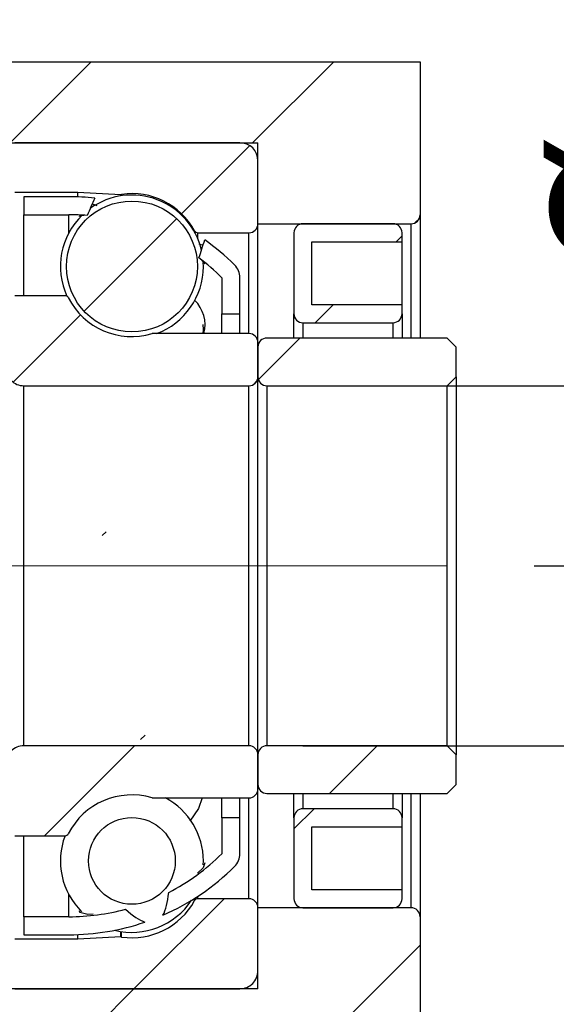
# Model space of a CAD drawing. Header units: millimetres. Extents: x 50 to 284, y 19 to 197.
# Tile 6 of 10: x 239 to 249, y 48 to 66. Entities that reach past the tile are written whole.
import ezdxf

# ---------------------------------------------------------------- set-up
doc = ezdxf.new("R2010")
doc.units = ezdxf.units.MM
doc.linetypes.add('CENTERX2', pattern=[20.319999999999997, 12.7, -2.54, 2.54, -2.54])
doc.layers.add('FORMAT', color=7, linetype='Continuous')
doc.styles.add('SLDTEXTSTYLE0', font='TXT', dxfattribs={"width": 0.75})
doc.dimstyles.new('SLDDIMSTYLE2', dxfattribs={"dimtxt": 3.5, "dimasz": 2.5, "dimexe": 0, "dimexo": 0.0625, "dimgap": 0.875, "dimtad": 1, "dimlfac": 3, "dimrnd": 1e-09, "dimzin": 12, "dimdsep": 46, "dimtxsty": 'SLDTEXTSTYLE0', "dimsah": 1, "dimcen": 0.09, "dimadec": 0, "dimazin": 3, "dimtfac": 1, "dimtofl": 0, "dimtmove": 0, "dimatfit": 3, "dimfxl": 0, "dimfrac": 2, "dimtolj": 1, "dimtzin": 12, "dimarcsym": 0})
doc.dimstyles.new('SLDDIMSTYLE3', dxfattribs={"dimtxt": 3.5, "dimasz": 2.5, "dimexe": 0, "dimexo": 0.0625, "dimgap": 0.875, "dimtad": 1, "dimlfac": 3, "dimrnd": 1e-09, "dimzin": 12, "dimdsep": 46, "dimtxsty": 'SLDTEXTSTYLE0', "dimsah": 1, "dimcen": 0.09, "dimadec": 0, "dimazin": 3, "dimtfac": 1, "dimtmove": 0, "dimatfit": 0, "dimfxl": 0, "dimfrac": 2, "dimtolj": 1, "dimtzin": 12, "dimarcsym": 0})
doc.dimstyles.new('SLDDIMSTYLE6', dxfattribs={"dimtxt": 3.5, "dimasz": 2.5, "dimexe": 0, "dimexo": 0.0625, "dimgap": 0.875, "dimtad": 1, "dimlfac": 3, "dimrnd": 1e-09, "dimzin": 12, "dimdsep": 46, "dimtxsty": 'SLDTEXTSTYLE0', "dimsah": 1, "dimcen": 0.09, "dimadec": 0, "dimazin": 3, "dimtol": 1, "dimtp": 0.02, "dimtm": 0.02, "dimtfac": 1, "dimtmove": 0, "dimatfit": 0, "dimfxl": 0, "dimfrac": 2, "dimtolj": 1, "dimarcsym": 0})
pattern_1 = [(45, (0, 0), (-2.245064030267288, 2.245064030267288), [])]

# ---------------------------------------------------------------- blocks, each defined once
blk = doc.blocks.new('_D_11')
at = {"layer": 'FORMAT', "color": 7}
for p, q in [((253.2075064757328, 59.06158951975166), (253.2075064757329, 71.4559744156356)), ((244.0982680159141, 59.06158951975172), (254.2075064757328, 59.06158951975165)), ((253.2075064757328, 59.06158951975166), (253.2075064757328, 52.39492285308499)), ((244.098268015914, 52.39492285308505), (254.2075064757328, 52.39492285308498))]:
    blk.add_line(p, q, dxfattribs=at)
for points in [[(253.2075064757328, 59.06158951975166), (252.9575064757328, 56.56158951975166), (253.4575064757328, 56.56158951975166)], [(253.2075064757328, 52.39492285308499), (253.4575064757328, 54.89492285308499), (252.9575064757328, 54.89492285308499)]]:
    blk.add_solid(points, dxfattribs=at)
at = {"layer": 'FORMAT', "color": 7, "char_height": 3.5, "attachment_point": 1, "rotation": 90, "style": 'SLDTEXTSTYLE0'}
for s, insert in [('20', (248.6422972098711, 66.2837515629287)), ('%%c', (248.695769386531, 61.00531416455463))]:
    blk.add_mtext(s, dxfattribs=dict(at, insert=insert))
blk = doc.blocks.new('_D_12')
at = {"layer": 'FORMAT', "color": 7}
for p, q in [((262.9316013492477, 55.72825618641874), (262.9316013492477, 61.22825618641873)), ((248.3783041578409, 55.72825618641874), (263.9316013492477, 55.72825618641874)), ((262.9316013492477, 55.72825618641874), (262.9316013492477, 45.72825618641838)), ((247.098268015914, 45.72825618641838), (263.9316013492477, 45.72825618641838)), ((262.9316013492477, 45.72825618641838), (262.9316013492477, 40.22825618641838))]:
    blk.add_line(p, q, dxfattribs=at)
for points in [[(262.9316013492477, 55.72825618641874), (263.1816013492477, 58.22825618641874), (262.6816013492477, 58.22825618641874)], [(262.9316013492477, 45.72825618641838), (262.6816013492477, 43.22825618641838), (263.1816013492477, 43.22825618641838)]]:
    blk.add_solid(points, dxfattribs=at)
at = {"layer": 'FORMAT', "color": 7, "char_height": 3.5, "attachment_point": 1, "rotation": 90.00000000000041, "style": 'SLDTEXTSTYLE0'}
for s, insert in [('±0.02', (258.4198644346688, 48.69539840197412)), ('30', (258.4198644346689, 42.2106760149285))]:
    blk.add_mtext(s, dxfattribs=dict(at, insert=insert))
blk = doc.blocks.new('_D_15')
at = {"layer": 'FORMAT', "color": 7}
for p, q in [((230.2649346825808, 63.89492285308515), (230.2649346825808, 69.500548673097)), ((233.9316013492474, 60.8615895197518), (233.9316013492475, 69.50054867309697)), ((230.2649346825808, 68.500548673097), (224.7649346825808, 68.50054867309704)), ((230.2649346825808, 68.500548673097), (233.9316013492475, 68.50054867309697)), ((233.9316013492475, 68.50054867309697), (239.4316013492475, 68.50054867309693))]:
    blk.add_line(p, q, dxfattribs=at)
for points in [[(230.2649346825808, 68.500548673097), (227.7649346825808, 68.75054867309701), (227.7649346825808, 68.25054867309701)], [(233.9316013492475, 68.50054867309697), (236.4316013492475, 68.25054867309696), (236.4316013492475, 68.75054867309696)]]:
    blk.add_solid(points, dxfattribs=at)
at = {"layer": 'FORMAT', "color": 7, "insert": (229.5180654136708, 73.0122855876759), "char_height": 3.5, "attachment_point": 1, "style": 'SLDTEXTSTYLE0'}
blk.add_mtext('11', dxfattribs=at)
blk = doc.blocks.new('_D_16')
at = {"layer": 'FORMAT', "color": 7}
for p, q in [((243.2649346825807, 46.89492285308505), (243.2649346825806, 37.46803855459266)), ((246.2649346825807, 44.89492285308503), (246.2649346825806, 37.46803855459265)), ((243.2649346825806, 38.46803855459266), (237.7649346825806, 38.46803855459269)), ((243.2649346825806, 38.46803855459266), (246.2649346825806, 38.46803855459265)), ((246.2649346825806, 38.46803855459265), (252.1987334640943, 38.46803855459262))]:
    blk.add_line(p, q, dxfattribs=at)
for points in [[(243.2649346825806, 38.46803855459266), (240.7649346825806, 38.71803855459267), (240.7649346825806, 38.21803855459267)], [(246.2649346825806, 38.46803855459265), (248.7649346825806, 38.21803855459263), (248.7649346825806, 38.71803855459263)]]:
    blk.add_solid(points, dxfattribs=at)
at = {"layer": 'FORMAT', "color": 7, "insert": (249.6126222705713, 42.97977546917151), "char_height": 3.5, "attachment_point": 1, "style": 'SLDTEXTSTYLE0'}
blk.add_mtext('9', dxfattribs=at)
blk = doc.blocks.new('_D_17')
at = {"layer": 'FORMAT', "color": 7}
for p, q in [((226.5982680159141, 49.06158951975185), (226.598268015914, 37.46803855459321)), ((243.2649346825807, 46.89492285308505), (243.2649346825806, 37.46803855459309)), ((226.598268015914, 38.46803855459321), (221.098268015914, 38.46803855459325)), ((226.598268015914, 38.46803855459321), (243.2649346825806, 38.46803855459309)), ((243.2649346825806, 38.46803855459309), (248.7649346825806, 38.46803855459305))]:
    blk.add_line(p, q, dxfattribs=at)
for points in [[(226.598268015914, 38.46803855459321), (224.098268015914, 38.71803855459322), (224.098268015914, 38.21803855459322)], [(243.2649346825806, 38.46803855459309), (245.7649346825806, 38.21803855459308), (245.7649346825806, 38.71803855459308)]]:
    blk.add_solid(points, dxfattribs=at)
at = {"layer": 'FORMAT', "color": 7, "char_height": 3.5, "attachment_point": 1, "style": 'SLDTEXTSTYLE0'}
for s, insert in [('(', (231.1109931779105, 42.97977546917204)), (')', (238.0040486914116, 42.97977546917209)), ('50', (232.8318265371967, 42.97977546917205))]:
    blk.add_mtext(s, dxfattribs=dict(at, insert=insert))

msp = doc.modelspace()

# ---------------------------------------------------------------- hatches: boundary and pattern name
at = {"layer": 'FORMAT', "linetype": 'Continuous', "lineweight": 18}
h = msp.add_hatch(dxfattribs=at)
h.set_pattern_fill('ANSI31', color=256, style=0)
h.set_pattern_definition(pattern_1)
edge = h.paths.add_edge_path(flags=0)
edge.add_line((246.2649346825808, 62.22825618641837), (246.2649346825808, 65.0615895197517))
edge.add_line((246.2649346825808, 65.0615895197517), (232.5982680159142, 65.0615895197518))
edge.add_line((232.5982680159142, 65.0615895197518), (232.5982680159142, 63.5615895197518))
edge.add_line((232.5982680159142, 63.5615895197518), (243.2649346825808, 63.56158951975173))
edge.add_line((243.2649346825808, 63.56158951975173), (243.2649346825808, 62.06158951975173))
edge.add_line((243.2649346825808, 62.06158951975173), (246.0982680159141, 62.06158951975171))
edge.add_arc((246.0982680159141, 62.22825618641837), 0.1666666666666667, 270.0000000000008, 360.0000000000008)
h = msp.add_hatch(dxfattribs=at)
h.set_pattern_fill('ANSI31', color=256, style=0)
h.set_pattern_definition(pattern_1)
edge = h.paths.add_edge_path(flags=0)
edge.add_line((242.9316013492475, 63.56158951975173), (238.7649346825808, 63.56158951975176))
edge.add_arc((238.7649346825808, 63.39492285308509), 0.1666666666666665, 90, 180)
edge.add_line((238.5982680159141, 63.39492285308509), (238.5982680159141, 62.81158951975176))
edge.add_arc((238.7649346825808, 62.81158951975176), 0.1666666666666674, 180, 270.0000000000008)
edge.add_line((238.7649346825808, 62.64492285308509), (239.9316013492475, 62.64492285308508))
edge.add_line((239.9316013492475, 62.64492285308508), (240.7266843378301, 62.60325431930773))
edge.add_arc((240.7301734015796, 62.66982962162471), 0.06666666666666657, 267.0000000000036, 278.3347106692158)
edge.add_arc((240.9316013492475, 61.29492285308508), 1.322916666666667, 28.669736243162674, 98.33471066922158, ccw=False)
edge.add_arc((242.1508213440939, 61.96158951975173), 0.06666666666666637, 208.6697362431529, 270.0000000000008)
edge.add_line((242.1508213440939, 61.89492285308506), (243.0982680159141, 61.89492285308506))
edge.add_arc((243.0982680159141, 62.06158951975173), 0.1666666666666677, 270.0000000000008, 360.0000000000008)
edge.add_line((243.2649346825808, 62.06158951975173), (243.2649346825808, 63.22825618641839))
edge.add_arc((242.9316013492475, 63.22825618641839), 0.3333333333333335, 0, 90)
h = msp.add_hatch(dxfattribs=at)
h.set_pattern_fill('ANSI31', color=256, style=0)
h.set_pattern_definition(pattern_1)
edge = h.paths.add_edge_path(flags=0)
edge.add_line((238.9316013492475, 62.56158951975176), (238.9316013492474, 62.22825618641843))
edge.add_line((238.9316013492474, 62.22825618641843), (239.7649346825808, 62.22825618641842))
edge.add_arc((239.7649346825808, 58.20444666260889), 4.023809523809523, 85.15547548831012, 89.9999999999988, ccw=False)
edge.add_ellipse((238.8503099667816, 55.72825618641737), major_axis=(4.915982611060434, 13.08835901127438), ratio=0.08940621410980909, start_angle=60.60554640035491, end_angle=62.23728036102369, ccw=False)
edge.add_arc((239.7649346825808, 58.20444666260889), 4.357142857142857, 83.69240875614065, 89.99999999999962)
edge.add_line((239.7649346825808, 62.56158951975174), (238.9316013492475, 62.56158951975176))
h = msp.add_hatch(dxfattribs=at)
h.set_pattern_fill('ANSI31', color=256, style=0)
h.set_pattern_definition(pattern_1)
edge = h.paths.add_edge_path(flags=0)
edge.add_arc((240.9316013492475, 61.26950622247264), 1.211520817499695, 0, 360)
h = msp.add_hatch(dxfattribs=at)
h.set_pattern_fill('ANSI31', color=256, style=0)
h.set_pattern_definition(pattern_1)
edge = h.paths.add_edge_path(flags=0)
edge.add_line((245.9316013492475, 60.39492285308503), (245.9316013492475, 60.56158951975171))
edge.add_line((245.9316013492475, 60.56158951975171), (244.2649346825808, 60.56158951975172))
edge.add_line((244.2649346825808, 60.56158951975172), (244.2649346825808, 61.72825618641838))
edge.add_line((244.2649346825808, 61.72825618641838), (245.9316013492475, 61.72825618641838))
edge.add_line((245.9316013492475, 61.72825618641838), (245.9316013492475, 61.89492285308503))
edge.add_arc((245.7649346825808, 61.89492285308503), 0.1666666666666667, 0, 89.99999999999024)
edge.add_line((245.7649346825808, 62.06158951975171), (244.0982680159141, 62.06158951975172))
edge.add_arc((244.0982680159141, 61.89492285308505), 0.1666666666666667, 90, 180)
edge.add_line((243.9316013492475, 61.89492285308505), (243.9316013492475, 60.39492285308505))
edge.add_arc((244.0982680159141, 60.39492285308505), 0.1666666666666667, 180, 270.0000000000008)
edge.add_line((244.0982680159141, 60.22825618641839), (245.7649346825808, 60.22825618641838))
edge.add_arc((245.7649346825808, 60.39492285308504), 0.1666666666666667, 270.0000000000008, 359.9999999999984)
h = msp.add_hatch(dxfattribs=at)
h.set_pattern_fill('ANSI31', color=256, style=0)
h.set_pattern_definition(pattern_1)
edge = h.paths.add_edge_path(flags=0)
edge.add_arc((242.5982680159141, 61.06158951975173), 0.3333333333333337, 0, 45.23972989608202)
edge.add_arc((239.7649346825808, 58.20444666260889), 4.357142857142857, 45.23972989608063, 54.73771850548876)
edge.add_ellipse((238.8503099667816, 55.72825618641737), major_axis=(4.915982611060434, 13.08835901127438), ratio=0.08940621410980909, start_angle=297.7239417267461, end_angle=299.35890961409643, ccw=False)
edge.add_arc((239.7649346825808, 58.20444666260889), 4.023809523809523, 45.23972989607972, 53.23848108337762, ccw=False)
edge.add_line((242.5982680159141, 61.06158951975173), (242.5982680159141, 60.39492285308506))
edge.add_line((242.5982680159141, 60.39492285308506), (242.9316013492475, 60.39492285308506))
edge.add_line((242.9316013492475, 60.39492285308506), (242.9316013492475, 61.06158951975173))
h = msp.add_hatch(dxfattribs=at)
h.set_pattern_fill('ANSI31', color=256, style=0)
h.set_pattern_definition(pattern_1)
edge = h.paths.add_edge_path(flags=0)
edge.add_line((238.9316013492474, 59.06158951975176), (243.0982680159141, 59.06158951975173))
edge.add_arc((243.0982680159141, 59.22825618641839), 0.1666666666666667, 270.0000000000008, 360.0000000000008)
edge.add_line((243.2649346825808, 59.22825618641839), (243.2649346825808, 59.86158951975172))
edge.add_arc((243.0982680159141, 59.86158951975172), 0.1666666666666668, 0, 90)
edge.add_line((243.0982680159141, 60.0282561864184), (241.3229631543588, 60.02825618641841))
edge.add_arc((241.3229631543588, 59.96158951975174), 0.06666666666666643, 90, 106.3580903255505)
edge.add_arc((240.9316013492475, 61.29492285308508), 1.322916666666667, 207.114624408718, 286.3580903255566, ccw=False)
edge.add_arc((239.6947380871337, 60.66158951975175), 0.06666666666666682, 27.11462440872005, 90)
edge.add_line((239.6947380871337, 60.72825618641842), (238.7649346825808, 60.72825618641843))
edge.add_arc((238.7649346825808, 60.56158951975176), 0.1666666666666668, 90, 180)
edge.add_line((238.5982680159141, 60.56158951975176), (238.5982680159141, 59.39492285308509))
edge.add_arc((238.9316013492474, 59.39492285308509), 0.3333333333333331, 180, 270.0000000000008)
h = msp.add_hatch(dxfattribs=at)
h.set_pattern_fill('ANSI31', color=256, style=0)
h.set_pattern_definition(pattern_1)
edge = h.paths.add_edge_path(flags=0)
edge.add_line((246.7649346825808, 59.0615895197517), (246.9316013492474, 59.22825618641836))
edge.add_line((246.9316013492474, 59.22825618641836), (246.9316013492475, 59.77825618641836))
edge.add_line((246.9316013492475, 59.77825618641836), (246.7649346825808, 59.94492285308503))
edge.add_line((246.7649346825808, 59.94492285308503), (243.4316013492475, 59.94492285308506))
edge.add_arc((243.4316013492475, 59.77825618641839), 0.1666666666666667, 90, 180)
edge.add_line((243.2649346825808, 59.77825618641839), (243.2649346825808, 59.22825618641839))
edge.add_arc((243.4316013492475, 59.22825618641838), 0.1666666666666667, 179.9999999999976, 270.0000000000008)
edge.add_line((243.4316013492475, 59.06158951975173), (246.7649346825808, 59.0615895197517))
h = msp.add_hatch(dxfattribs=at)
h.set_pattern_fill('ANSI31', color=256, style=0)
h.set_pattern_definition(pattern_1)
edge = h.paths.add_edge_path(flags=0)
edge.add_line((238.2649346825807, 48.8949228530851), (238.2649346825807, 49.22825618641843))
edge.add_line((238.2649346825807, 49.22825618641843), (237.4316013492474, 49.22825618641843))
edge.add_arc((237.4316013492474, 53.25206571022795), 4.023809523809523, 264.05413922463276, 270, ccw=False)
edge.add_ellipse((238.3462260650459, 55.72825618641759), major_axis=(-4.110098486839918, -10.92082786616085), ratio=0.1071246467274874, start_angle=53.857728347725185, end_angle=55.95780804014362, ccw=False)
edge.add_arc((237.4316013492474, 53.25206571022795), 4.357142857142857, 262.5529415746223, 270.0000000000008)
edge.add_line((237.4316013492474, 48.8949228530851), (238.2649346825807, 48.8949228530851))
h = msp.add_hatch(dxfattribs=at)
h.set_pattern_fill('ANSI31', color=256, style=0)
h.set_pattern_definition(pattern_1)
edge = h.paths.add_edge_path(flags=0)
edge.add_ellipse((238.8503099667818, 55.72825618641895), major_axis=(2.514245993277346, -6.603637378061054), ratio=0.1769015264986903, start_angle=8.315189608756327, end_angle=20.055890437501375, ccw=False)
edge.add_arc((239.7649346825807, 53.25206571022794), 4.357142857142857, 293.5677841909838, 314.7602701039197)
edge.add_arc((242.598268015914, 50.39492285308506), 0.3333333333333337, 314.7602701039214, 360.0000000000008)
edge.add_line((242.9316013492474, 50.39492285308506), (242.9316013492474, 51.06158951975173))
edge.add_line((242.9316013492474, 51.06158951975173), (242.598268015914, 51.06158951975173))
edge.add_line((242.598268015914, 51.06158951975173), (242.598268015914, 50.39492285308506))
edge.add_arc((239.7649346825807, 53.25206571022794), 4.023809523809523, 297.3360860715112, 314.7602701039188, ccw=False)
h = msp.add_hatch(dxfattribs=at)
h.set_pattern_fill('ANSI31', color=256, style=0)
h.set_pattern_definition(pattern_1)
edge = h.paths.add_edge_path(flags=0)
edge.add_line((243.2649346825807, 51.59492285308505), (243.2649346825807, 52.22825618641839))
edge.add_arc((243.098268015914, 52.22825618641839), 0.1666666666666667, 0, 90)
edge.add_line((243.098268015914, 52.39492285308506), (238.9316013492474, 52.39492285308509))
edge.add_arc((238.9316013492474, 52.06158951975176), 0.3333333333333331, 90, 180)
edge.add_line((238.5982680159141, 52.06158951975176), (238.598268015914, 50.89492285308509))
edge.add_arc((238.7649346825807, 50.89492285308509), 0.1666666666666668, 180, 270.0000000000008)
edge.add_line((238.7649346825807, 50.72825618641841), (239.6947380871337, 50.72825618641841))
edge.add_arc((239.6947380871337, 50.79492285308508), 0.06666666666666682, 270.0000000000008, 332.8853755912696)
edge.add_arc((240.9316013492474, 50.16158951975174), 1.322916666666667, 73.64190967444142, 152.8853755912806, ccw=False)
edge.add_arc((241.3229631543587, 51.49492285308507), 0.06666666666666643, 253.6419096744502, 270.0000000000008)
edge.add_line((241.3229631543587, 51.4282561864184), (243.098268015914, 51.42825618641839))
edge.add_arc((243.098268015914, 51.59492285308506), 0.1666666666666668, 270.0000000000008, 359.9999999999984)
h = msp.add_hatch(dxfattribs=at)
h.set_pattern_fill('ANSI31', color=256, style=0)
h.set_pattern_definition(pattern_1)
edge = h.paths.add_edge_path(flags=0)
edge.add_arc((239.7649346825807, 53.25206571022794), 4.023809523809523, 269.9999999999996, 285.1460152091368, ccw=False)
edge.add_line((239.7649346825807, 49.22825618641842), (238.9316013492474, 49.22825618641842))
edge.add_line((238.9316013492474, 49.22825618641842), (238.9316013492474, 48.89492285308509))
edge.add_line((238.9316013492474, 48.89492285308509), (239.7649346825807, 48.89492285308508))
edge.add_arc((239.7649346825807, 53.25206571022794), 4.357142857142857, 270.0000000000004, 288.8486976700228)
edge.add_ellipse((238.8503099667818, 55.72825618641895), major_axis=(2.514245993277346, -6.603637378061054), ratio=0.1769015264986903, start_angle=340.0847107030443, end_angle=351.81380285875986, ccw=False)
h = msp.add_hatch(dxfattribs=at)
h.set_pattern_fill('ANSI31', color=256, style=0)
h.set_pattern_definition(pattern_1)
edge = h.paths.add_edge_path(flags=0)
edge.add_line((246.9316013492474, 52.22825618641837), (246.7649346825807, 52.39492285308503))
edge.add_line((246.7649346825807, 52.39492285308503), (243.4316013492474, 52.39492285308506))
edge.add_arc((243.4316013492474, 52.22825618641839), 0.1666666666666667, 90, 180)
edge.add_line((243.2649346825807, 52.22825618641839), (243.2649346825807, 51.67825618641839))
edge.add_arc((243.4316013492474, 51.67825618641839), 0.1666666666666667, 180, 270.0000000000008)
edge.add_line((243.4316013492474, 51.51158951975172), (246.7649346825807, 51.5115895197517))
edge.add_line((246.7649346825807, 51.5115895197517), (246.9316013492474, 51.67825618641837))
edge.add_line((246.9316013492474, 51.67825618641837), (246.9316013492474, 52.22825618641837))
h = msp.add_hatch(dxfattribs=at)
h.set_pattern_fill('ANSI31', color=256, style=0)
h.set_pattern_definition(pattern_1)
edge = h.paths.add_edge_path(flags=0)
edge.add_arc((240.9316013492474, 50.2617689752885), 0.8030025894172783, 0, 360)
h = msp.add_hatch(dxfattribs=at)
h.set_pattern_fill('ANSI31', color=256, style=0)
h.set_pattern_definition(pattern_1)
edge = h.paths.add_edge_path(flags=0)
edge.add_line((244.2649346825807, 49.72825618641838), (244.2649346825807, 50.89492285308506))
edge.add_line((244.2649346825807, 50.89492285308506), (245.9316013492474, 50.89492285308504))
edge.add_line((245.9316013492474, 50.89492285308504), (245.9316013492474, 51.06158951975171))
edge.add_arc((245.7649346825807, 51.06158951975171), 0.1666666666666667, 0, 90)
edge.add_line((245.7649346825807, 51.22825618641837), (244.098268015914, 51.22825618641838))
edge.add_arc((244.098268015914, 51.06158951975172), 0.1666666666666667, 90, 180)
edge.add_line((243.9316013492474, 51.06158951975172), (243.9316013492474, 49.56158951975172))
edge.add_arc((244.098268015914, 49.56158951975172), 0.1666666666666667, 180, 270.0000000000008)
edge.add_line((244.098268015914, 49.39492285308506), (245.7649346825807, 49.39492285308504))
edge.add_arc((245.7649346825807, 49.56158951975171), 0.1666666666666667, 270.0000000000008, 359.9999999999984)
edge.add_line((245.9316013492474, 49.56158951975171), (245.9316013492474, 49.72825618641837))
edge.add_line((245.9316013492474, 49.72825618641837), (244.2649346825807, 49.72825618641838))
h = msp.add_hatch(dxfattribs=at)
h.set_pattern_fill('ANSI31', color=256, style=0)
h.set_pattern_definition(pattern_1)
edge = h.paths.add_edge_path(flags=0)
edge.add_line((238.598268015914, 48.64492285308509), (238.598268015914, 48.06158951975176))
edge.add_arc((238.7649346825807, 48.06158951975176), 0.1666666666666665, 180, 270.0000000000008)
edge.add_line((238.7649346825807, 47.89492285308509), (242.9316013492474, 47.89492285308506))
edge.add_arc((242.9316013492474, 48.22825618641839), 0.3333333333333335, 270.0000000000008, 360.0000000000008)
edge.add_line((243.2649346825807, 48.22825618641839), (243.2649346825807, 49.39492285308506))
edge.add_arc((243.098268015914, 49.39492285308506), 0.1666666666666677, 0, 90)
edge.add_line((243.098268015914, 49.56158951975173), (242.1508213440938, 49.56158951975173))
edge.add_arc((242.1508213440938, 49.49492285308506), 0.06666666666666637, 90, 151.3302637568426)
edge.add_arc((240.9316013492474, 50.16158951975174), 1.322916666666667, 261.66528933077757, 331.33026375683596, ccw=False)
edge.add_arc((240.7301734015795, 48.78668275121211), 0.06666666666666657, 81.66528933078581, 92.99999999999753)
edge.add_line((240.72668433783, 48.85325805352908), (239.9316013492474, 48.81158951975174))
edge.add_line((239.9316013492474, 48.81158951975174), (238.7649346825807, 48.81158951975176))
edge.add_arc((238.7649346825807, 48.64492285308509), 0.1666666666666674, 90, 180)
h = msp.add_hatch(dxfattribs=at)
h.set_pattern_fill('ANSI31', color=256, style=0)
h.set_pattern_definition(pattern_1)
edge = h.paths.add_edge_path(flags=0)
edge.add_line((246.2649346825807, 45.89492285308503), (246.2649346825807, 49.22825618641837))
edge.add_arc((246.098268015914, 49.22825618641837), 0.1666666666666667, 0, 90)
edge.add_line((246.098268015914, 49.39492285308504), (243.2649346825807, 49.39492285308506))
edge.add_line((243.2649346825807, 49.39492285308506), (243.2649346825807, 47.89492285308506))
edge.add_line((243.2649346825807, 47.89492285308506), (232.598268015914, 47.89492285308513))
edge.add_line((232.598268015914, 47.89492285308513), (232.598268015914, 45.72825618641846))
edge.add_line((232.598268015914, 45.72825618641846), (246.098268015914, 45.72825618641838))
edge.add_arc((246.098268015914, 45.89492285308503), 0.1666666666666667, 270.0000000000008, 360.0000000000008)

# ---------------------------------------------------------------- linework, layer by layer
at = {"color": 7, "linetype": 'Continuous', "lineweight": 25}
for p, q in [((232.5982675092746, 65.06158980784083), (246.2649345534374, 65.06158980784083)), ((246.2649345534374, 65.06158980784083), (246.2649345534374, 62.22825632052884)), ((232.5982675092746, 63.56158925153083), (243.2649346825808, 63.56158925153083)), ((242.931601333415, 63.56158925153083), (238.764934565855, 63.56158925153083)), ((243.2649346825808, 62.06158931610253), (243.2649346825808, 63.56158925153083)), ((243.2649346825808, 62.06158931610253), (243.2649346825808, 63.22825648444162)), ((238.764934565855, 62.64492258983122), (239.9316014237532, 62.64492258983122)), ((239.7649347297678, 62.56158970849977), (238.9316012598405, 62.56158970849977)), ((238.9316012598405, 62.56158970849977), (238.9316012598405, 62.22825632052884)), ((239.9316014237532, 62.64492258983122), (240.7266843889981, 62.6032545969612)), ((239.9316014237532, 62.55840086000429), (239.9316014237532, 62.64492258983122)), ((240.1989198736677, 62.43175216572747), (240.2848371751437, 62.39589935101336)), ((238.9316012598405, 62.22825632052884), (239.7649347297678, 62.22825632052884)), ((238.9316012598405, 60.72825607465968), (238.9316012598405, 62.22825632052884)), ((246.2649345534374, 62.22825632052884), (246.2649345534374, 59.94492283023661)), ((243.2649346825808, 62.06158931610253), (246.0982681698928, 62.06158931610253)), ((243.2649346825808, 59.86158963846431), (243.2649346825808, 62.06158931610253)), ((245.7649346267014, 62.06158931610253), (244.0982679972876, 62.06158931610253)), ((242.1508213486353, 61.89492293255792), (243.0982680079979, 61.89492293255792)), ((243.9316013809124, 61.89492293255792), (243.9316013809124, 60.39492299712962)), ((245.9316014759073, 61.7282559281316), (245.9316014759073, 61.89492293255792)), ((242.1734404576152, 61.68774774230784), (242.2490867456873, 61.66461058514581)), ((244.2649346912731, 61.7282559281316), (245.9316014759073, 61.7282559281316)), ((244.2649346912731, 60.56158938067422), (244.2649346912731, 61.7282559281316)), ((245.9316014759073, 60.56158938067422), (245.9316014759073, 61.7282559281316)), ((242.2545179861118, 61.26950629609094), (242.2525248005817, 61.34209978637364)), ((242.5982679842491, 61.06158977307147), (242.5982679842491, 60.39492299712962)), ((242.931601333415, 60.39492299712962), (242.931601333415, 61.06158977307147)), ((239.6947381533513, 60.72825607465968), (238.764934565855, 60.72825607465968)), ((245.9316014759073, 60.56158938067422), (244.2649346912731, 60.56158938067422)), ((245.9316014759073, 60.39492299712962), (245.9316014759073, 60.56158938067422)), ((242.5982679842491, 60.39492299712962), (242.931601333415, 60.39492299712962)), ((242.5982679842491, 60.02825633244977), (242.5982679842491, 60.39492299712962)), ((242.931601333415, 60.02825633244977), (242.931601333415, 60.39492299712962)), ((243.9316013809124, 59.94492283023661), (243.9316013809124, 60.39492299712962)), ((245.9316014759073, 60.39492299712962), (245.9316014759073, 59.94492283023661)), ((244.0982679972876, 60.22825630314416), (245.7649346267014, 60.22825630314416)), ((243.0982680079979, 60.02825633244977), (241.3229632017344, 60.02825633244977)), ((243.2649346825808, 59.22825613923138), (243.2649346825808, 59.86158963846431)), ((246.7649346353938, 59.94492283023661), (243.4316013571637, 59.94492283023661)), ((246.7649346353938, 59.94492283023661), (246.9316013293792, 59.77825613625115)), ((243.2649346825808, 59.77825613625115), (243.2649346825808, 59.22825613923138)), ((246.9316013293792, 59.22825613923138), (246.9316013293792, 59.77825613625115)), ((243.2649346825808, 52.22825623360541), (243.2649346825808, 59.22825613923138)), ((246.9316013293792, 59.22825613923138), (246.7649346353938, 59.06158944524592)), ((246.9316013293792, 59.22825613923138), (246.9316013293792, 52.22825623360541)), ((238.9316012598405, 59.06158944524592), (243.0982680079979, 59.06158944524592)), ((238.9316012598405, 52.39492292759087), (238.9316012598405, 59.06158944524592)), ((243.0982680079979, 52.39492292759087), (243.0982680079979, 59.06158944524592)), ((243.4316013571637, 59.06158944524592), (246.7649346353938, 59.06158944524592)), ((243.4316013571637, 59.06158944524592), (243.4316013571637, 52.39492292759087)), ((246.7649346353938, 52.39492292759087), (246.7649346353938, 59.06158944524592)), ((243.0982680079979, 52.39492292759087), (238.9316012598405, 52.39492292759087)), ((246.7649346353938, 52.39492292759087), (243.4316013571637, 52.39492292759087)), ((246.7649346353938, 52.39492292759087), (246.9316013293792, 52.22825623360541)), ((243.2649346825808, 52.22825623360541), (243.2649346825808, 51.67825623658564)), ((243.2649346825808, 51.59492273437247), (243.2649346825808, 52.22825623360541)), ((246.9316013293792, 51.67825623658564), (246.9316013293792, 52.22825623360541)), ((246.9316013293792, 51.67825623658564), (246.7649346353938, 51.51158954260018)), ((241.3229632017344, 51.42825604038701), (243.0982680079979, 51.42825604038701)), ((242.5982679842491, 51.06158937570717), (242.5982679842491, 51.42825604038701)), ((242.931601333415, 51.06158937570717), (242.931601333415, 51.42825604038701)), ((243.2649346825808, 49.39492305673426), (243.2649346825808, 51.59492273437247)), ((243.4316013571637, 51.51158954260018), (246.7649346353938, 51.51158954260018)), ((243.9316013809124, 51.06158937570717), (243.9316013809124, 51.51158954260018)), ((245.9316014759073, 51.51158954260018), (245.9316014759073, 51.06158937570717)), ((246.2649345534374, 51.51158954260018), (246.2649345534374, 49.22825605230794)), ((242.5982679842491, 51.06158937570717), (242.5982679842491, 50.39492259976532)), ((242.931601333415, 51.06158937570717), (242.5982679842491, 51.06158937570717)), ((242.931601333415, 50.39492259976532), (242.931601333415, 51.06158937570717)), ((243.9316013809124, 51.06158937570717), (243.9316013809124, 49.56158944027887)), ((245.7649346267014, 51.22825606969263), (244.0982679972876, 51.22825606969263)), ((245.9316014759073, 50.89492299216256), (245.9316014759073, 51.06158937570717)), ((244.2649346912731, 50.89492299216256), (245.9316014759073, 50.89492299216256)), ((244.2649346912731, 49.72825644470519), (244.2649346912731, 50.89492299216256)), ((245.9316014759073, 49.72825644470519), (245.9316014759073, 50.89492299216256)), ((238.764934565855, 50.7282562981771), (239.6947381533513, 50.7282562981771)), ((238.9316012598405, 49.22825605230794), (238.9316012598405, 50.7282562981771)), ((242.2524680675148, 50.18815036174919), (242.2545179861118, 50.26176892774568)), ((245.9316014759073, 49.72825644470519), (244.2649346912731, 49.72825644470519)), ((245.9316014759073, 49.56158944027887), (245.9316014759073, 49.72825644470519)), ((243.0982680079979, 49.56158944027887), (242.1508213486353, 49.56158944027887)), ((243.2649346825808, 47.89492312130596), (243.2649346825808, 49.39492305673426)), ((246.0982681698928, 49.39492305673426), (243.2649346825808, 49.39492305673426)), ((243.2649346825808, 48.22825588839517), (243.2649346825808, 49.39492305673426)), ((244.0982679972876, 49.39492305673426), (245.7649346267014, 49.39492305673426)), ((238.9316012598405, 49.22825605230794), (238.9316012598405, 48.89492266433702)), ((239.7649347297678, 49.22825605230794), (238.9316012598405, 49.22825605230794)), ((246.2649345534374, 49.22825605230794), (246.2649345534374, 45.89492279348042)), ((238.9316012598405, 48.89492266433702), (239.7649347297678, 48.89492266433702)), ((239.9316014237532, 48.81158978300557), (239.9316014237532, 48.8981115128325)), ((239.9316014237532, 48.81158978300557), (238.764934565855, 48.81158978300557)), ((240.7266843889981, 48.85325777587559), (239.9316014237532, 48.81158978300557)), ((243.2649346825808, 47.89492312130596), (232.5982675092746, 47.89492312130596)), ((238.764934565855, 47.89492312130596), (242.931601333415, 47.89492312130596))]:
    msp.add_line(p, q, dxfattribs=at)
at = {"color": 8, "linetype": 'Continuous', "lineweight": 25}
for p, q in [((240.7266843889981, 62.57645610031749), (240.7266843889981, 62.6032545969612)), ((240.7398371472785, 62.57845037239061), (240.7398371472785, 62.60386678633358)), ((239.7649347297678, 61.89320309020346), (239.7649347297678, 62.22825632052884)), ((246.0982681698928, 59.94492283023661), (246.0982681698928, 62.06158931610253)), ((242.0923280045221, 61.90418897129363), (242.0923280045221, 61.9296053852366)), ((242.1508213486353, 61.78293698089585), (242.1508213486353, 61.89492293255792)), ((243.0982680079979, 60.02825633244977), (243.0982680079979, 61.89492293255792)), ((244.0982679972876, 60.22825630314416), (244.0982679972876, 59.94492283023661)), ((245.7649346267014, 59.94492283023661), (245.7649346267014, 60.22825630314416)), ((243.0982680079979, 49.56158944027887), (243.0982680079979, 51.42825604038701)), ((244.0982679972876, 51.51158954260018), (244.0982679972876, 51.22825606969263)), ((245.7649346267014, 51.22825606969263), (245.7649346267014, 51.51158954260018)), ((246.0982681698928, 49.39492305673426), (246.0982681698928, 51.51158954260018)), ((239.7649347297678, 49.22825605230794), (239.7649347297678, 49.63807213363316)), ((242.1508213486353, 49.56158944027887), (242.1508213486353, 49.60621345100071)), ((242.0923280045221, 49.52690698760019), (242.0923280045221, 49.56859795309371)), ((240.7266843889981, 48.85325777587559), (240.7266843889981, 48.95481912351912)), ((240.7398371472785, 48.85264558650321), (240.7398371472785, 48.95282485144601))]:
    msp.add_line(p, q, dxfattribs=at)
at = {"color": 7, "linetype": 'Continuous', "lineweight": 25, "flags": 128}
for points in [[(239.9624548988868, 62.19422889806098), (239.9676479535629, 62.21208607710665), (240.0411109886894, 62.21657318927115)], [(242.2254831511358, 61.38292524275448), (242.283457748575, 61.31998460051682), (242.2742446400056, 61.31802013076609)], [(242.2524281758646, 60.02825633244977), (242.2545179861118, 60.10258642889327), (242.2512547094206, 60.19544891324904)], [(242.2334737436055, 51.42825604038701), (242.1671618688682, 51.23344136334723), (242.0017727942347, 50.99853697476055)], [(242.2790412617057, 50.22855299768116), (242.2481303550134, 50.13659358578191), (242.1465558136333, 50.03592134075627)], [(240.2167671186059, 49.27455892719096), (240.1148909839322, 49.27069952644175), (239.968094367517, 49.30868631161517), (239.9636668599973, 49.33794349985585)]]:
    msp.add_lwpolyline(points, dxfattribs=at)
at = {"color": 7, "linetype": 'Continuous', "lineweight": 25}
for centre, radius in [((240.9316013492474, 61.26950622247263), 1.211520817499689), ((240.9316013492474, 50.26176897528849), 0.8030025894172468)]:
    msp.add_circle(centre, radius, dxfattribs=at)
for centre, radius, start, end in [((242.9316013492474, 63.22825618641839), 0.3333333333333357, 1.22133299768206e-12, 90), ((239.7649346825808, 58.20444666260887), 4.357142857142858, 83.69240875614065, 90), ((240.9316013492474, 61.26950622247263), 1.322916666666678, 12.84554238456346, 125.6118811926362), ((240.7301734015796, 62.66982962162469), 0.06666666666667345, 266.9999999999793, 278.3347106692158), ((240.9316013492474, 61.29492285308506), 1.322916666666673, 28.66973624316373, 98.3347106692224), ((240.9316013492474, 61.26950622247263), 1.322916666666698, 133.994118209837, 204.5920659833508), ((239.7649346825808, 58.20444666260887), 4.023809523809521, 85.15547548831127, 90), ((246.0982680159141, 62.22825618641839), 0.1666666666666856, 270.0000000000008, 2.442665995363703e-12), ((243.0982680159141, 62.06158951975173), 0.1666666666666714, 270.0000000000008, 1.367892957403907e-10), ((244.0982680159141, 61.89492285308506), 0.1666666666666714, 90, 179.9999999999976), ((245.7649346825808, 61.89492285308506), 0.1666666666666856, 2.442665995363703e-12, 90), ((242.1508213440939, 61.96158951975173), 0.06666666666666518, 208.6697362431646, 270.0000000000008), ((239.7649346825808, 58.20444666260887), 4.357142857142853, 45.23972989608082, 54.73771850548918), ((240.9316013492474, 61.26950622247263), 1.322916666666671, 290.237347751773, 4.616061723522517e-13), ((239.7649346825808, 58.20444666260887), 4.023809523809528, 45.23972989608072, 53.23848108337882), ((242.5982680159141, 61.06158951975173), 0.3333333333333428, 6.717331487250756e-11, 45.23972989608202), ((239.6947380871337, 60.66158951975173), 0.06666666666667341, 27.11462440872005, 90), ((240.9316013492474, 61.29492285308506), 1.322916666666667, 207.1146244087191, 286.3580903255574), ((241.652904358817, 60.18939903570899), 0.63300515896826, 345.252025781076, 46.03757157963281), ((244.0982680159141, 60.39492285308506), 0.1666666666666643, 179.9999999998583, 270.0000000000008), ((245.7649346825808, 60.39492285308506), 0.1666666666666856, 270.0000000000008, 0), ((241.3229631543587, 59.96158951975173), 0.06666666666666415, 90, 106.3580903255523), ((243.0982680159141, 59.86158951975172), 0.1666666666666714, 2.44266599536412e-12, 90), ((243.4316013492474, 59.7782561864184), 0.1666666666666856, 90, 179.9999999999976), ((238.9316013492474, 59.39492285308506), 0.3333333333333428, 179.9999999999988, 270.0000000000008), ((243.0982680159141, 59.22825618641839), 0.1666666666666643, 270.0000000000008, 1.367892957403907e-10), ((243.4316013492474, 59.22825618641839), 0.1666666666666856, 179.9999999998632, 270.0000000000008), ((238.9316013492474, 52.06158951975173), 0.3333333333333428, 90, 180.0000000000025), ((243.0982680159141, 52.22825618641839), 0.1666666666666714, 1.367892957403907e-10, 90), ((243.4316013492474, 52.22825618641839), 0.1666666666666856, 90, 179.9999999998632), ((243.4316013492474, 51.67825618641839), 0.1666666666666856, 179.9999999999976, 270.0000000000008), ((240.9316013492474, 50.16158951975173), 1.322916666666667, 73.6419096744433, 152.8853755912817), ((241.3229631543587, 51.49492285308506), 0.06666666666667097, 253.6419096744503, 270.0000000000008), ((240.9316013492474, 50.26176897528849), 1.322916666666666, 4.616061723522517e-13, 61.85469029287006), ((243.0982680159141, 51.59492285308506), 0.1666666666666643, 270.0000000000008, 359.9999999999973), ((244.0982680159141, 51.06158951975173), 0.1666666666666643, 90, 179.9999999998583), ((245.7649346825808, 51.06158951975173), 0.1666666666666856, 0, 90), ((240.9316013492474, 50.26176897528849), 1.322916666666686, 159.3523344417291, 225.3331603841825), ((239.6947380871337, 50.79492285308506), 0.06666666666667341, 270.0000000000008, 332.8853755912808), ((239.7649346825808, 53.25206571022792), 4.023809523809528, 297.3360860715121, 314.7602701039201), ((242.5982680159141, 50.39492285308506), 0.3333333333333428, 314.7602701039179, 6.717331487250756e-11), ((239.7649346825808, 53.25206571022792), 4.357142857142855, 293.5677841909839, 314.7602701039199), ((240.9316013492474, 50.26176897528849), 1.322916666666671, 256.0181392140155, 326.6084264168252), ((240.9316013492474, 50.16158951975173), 1.322916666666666, 261.6652893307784, 331.3302637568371), ((242.1508213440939, 49.49492285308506), 0.06666666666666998, 90, 151.3302637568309), ((243.0982680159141, 49.39492285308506), 0.1666666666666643, 1.367892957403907e-10, 90), ((244.0982680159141, 49.56158951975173), 0.1666666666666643, 180.0000000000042, 270.0000000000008), ((245.7649346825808, 49.56158951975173), 0.1666666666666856, 270.0000000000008, 359.9999999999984), ((239.7649346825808, 53.25206571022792), 4.023809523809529, 270.0000000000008, 285.1460152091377), ((246.0982680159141, 49.22825618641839), 0.1666666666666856, 2.442665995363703e-12, 90), ((239.7649346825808, 53.25206571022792), 4.357142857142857, 270.0000000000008, 288.8486976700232), ((240.7301734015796, 48.7866827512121), 0.06666666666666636, 81.66528933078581, 93.00000000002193), ((242.9316013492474, 48.22825618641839), 0.3333333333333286, 270.0000000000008, 1.22133299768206e-12)]:
    msp.add_arc(centre, radius, start, end, dxfattribs=at)
for centre, major_axis, ratio, start_param, end_param in [((238.8503099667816, 55.72825618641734), (4.915982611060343, 13.08835901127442), 0.08940621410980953, 1.05776632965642, 1.086245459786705), ((238.8503099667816, 55.72825618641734), (4.915982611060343, 13.08835901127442), 0.08940621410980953, 5.196263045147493, 5.224798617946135), ((238.8503099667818, 55.72825618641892), (2.514245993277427, -6.603637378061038), 0.1769015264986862, 0.1451274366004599, 0.3500413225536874), ((238.8503099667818, 55.72825618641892), (2.514245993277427, -6.603637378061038), 0.1769015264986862, 5.93559793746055, 6.140309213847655)]:
    msp.add_ellipse(centre, major_axis=major_axis, ratio=ratio, start_param=start_param, end_param=end_param, dxfattribs=at)
at = {"layer": 'FORMAT', "color": 7, "linetype": 'CENTERX2', "lineweight": 18}
msp.add_line((193.4316013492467, 55.72825618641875), (247.3783041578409, 55.72825618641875), dxfattribs=at)

# ---------------------------------------------------------------- dimensions: what is measured, and where the dimension line sits
at = {"layer": 'FORMAT', "color": 7}
for base, p1, p2, picture, middle in [((233.9316013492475, 68.50054867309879), (230.2649346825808, 62.89492285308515), (233.9316013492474, 59.8615895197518), '_D_15', (232.1041766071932, 68.5005486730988)), ((246.2649346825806, 38.46803855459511), (243.2649346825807, 47.89492285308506), (246.2649346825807, 45.89492285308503), '_D_16', (250.9056778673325, 38.46803855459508))]:
    dim = msp.add_linear_dim(base=base, p1=p1, p2=p2, dimstyle='SLDDIMSTYLE3', dxfattribs=at)
    dim.commit()
    dim.dimension.update_dxf_attribs({"geometry": picture, "text_midpoint": middle, "dimtype": 160})
dim = msp.add_linear_dim(base=(253.2075064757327, 52.39492285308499), p1=(243.0982680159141, 59.06158951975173), p2=(243.098268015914, 52.39492285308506), angle=90.0000000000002, text='%%c<>', dimstyle='SLDDIMSTYLE2', dxfattribs=at)
dim.commit()
dim.dimension.update_dxf_attribs({"geometry": '_D_11', "text_midpoint": (253.2075064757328, 66.23064429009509), "dimtype": 160})
dim = msp.add_linear_dim(base=(262.9316013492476, 45.72825618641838), p1=(247.3783041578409, 55.72825618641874), p2=(246.098268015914, 45.72825618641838), angle=90.0000000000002, dimstyle='SLDDIMSTYLE6', dxfattribs=at)
dim.commit()
dim.dimension.update_dxf_attribs({"geometry": '_D_12', "text_midpoint": (262.9316013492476, 51.24991224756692), "dimtype": 160})
dim = msp.add_linear_dim(base=(243.2649346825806, 38.46803855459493), p1=(226.5982680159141, 50.06158951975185), p2=(243.2649346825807, 47.89492285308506), text='(<>)', dimstyle='SLDDIMSTYLE3', dxfattribs=at)
dim.commit()
dim.dimension.update_dxf_attribs({"geometry": '_D_17', "text_midpoint": (235.4179377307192, 38.46803855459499), "dimtype": 160})

doc.saveas('drawing.dxf')
